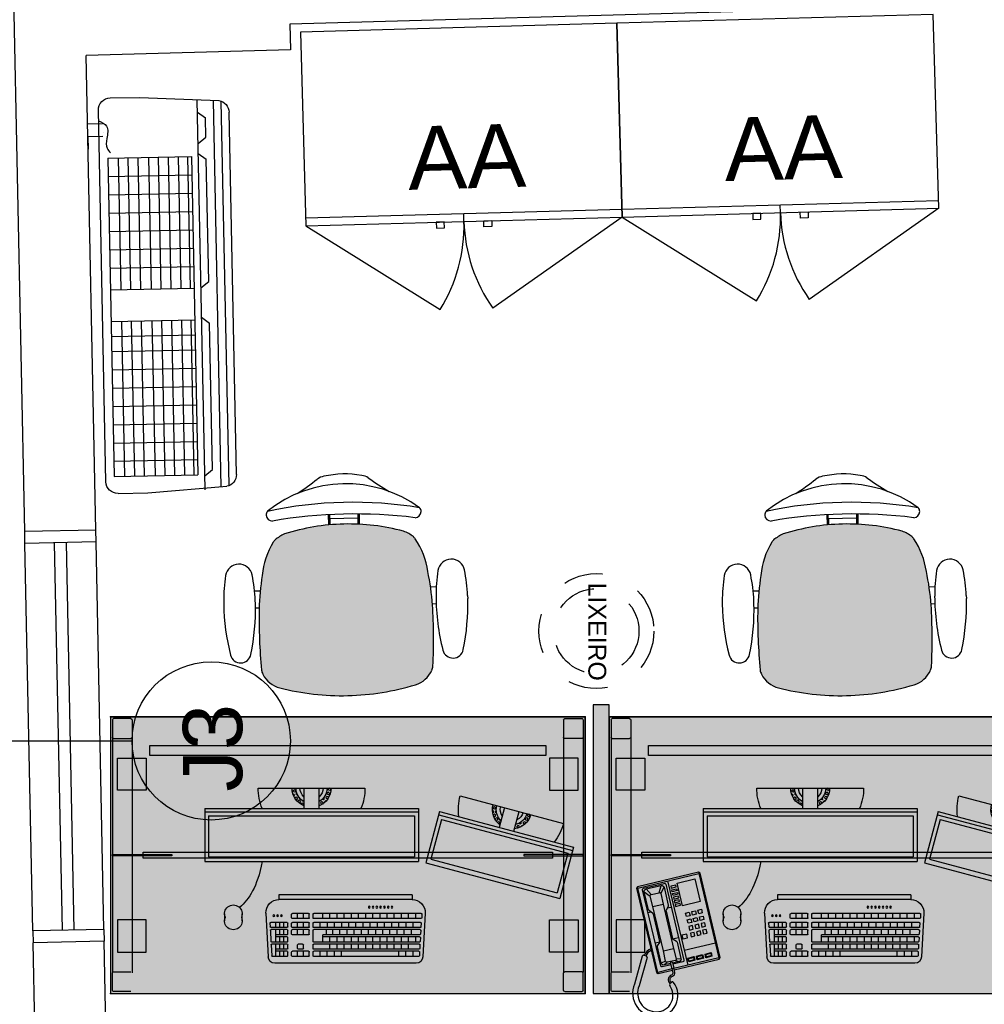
# Model space of a CAD drawing. Header units: inches. Extents: x 340 to 434, y 14 to 254.
# Tile 47 of 182: x 368.82 to 371.25, y 157.19 to 159.68. Entities that reach past the tile are written whole.
import ezdxf

# ---------------------------------------------------------------- set-up
doc = ezdxf.new("R2010")
doc.units = ezdxf.units.IN
doc.header["$MEASUREMENT"] = 0
doc.linetypes.add('HIDDEN', pattern=[9.525, 6.35, -3.175])
for name, color, linetype in [('TJ-DIVISORIA BAIXA', 202, 'Continuous'), ('TJ-EQUIPAMENTOSELETRÔNICOS', 1, 'Continuous'), ('TJ-ESQUADRIA1', 1, 'Continuous'), ('TJ-ESQUADRIA2', 2, 'Continuous'), ('TJ-MOBILIÁRIO', 2, 'Continuous'), ('TJ-MOBILIÁRIOEXISTENTE', 2, 'Continuous'), ('TJ-PAREDE', 5, 'Continuous'), ('TJ-SPLIT', 142, 'Continuous'), ('TJ-TEXTOESQUADRIA', 200, 'Continuous')]:
    doc.layers.add(name, color=color, linetype=linetype)
doc.styles.get("Standard").update_dxf_attribs({"font": 'arial.ttf'})
doc.styles.add('TipoDeLinha_A', font='arial.ttf')

# ---------------------------------------------------------------- blocks, each defined once
blk = doc.blocks.new('mesa reta 1.20')
at = {"layer": 'TJ-MOBILIÁRIO'}
h = blk.add_hatch(color=63, dxfattribs=at)
h.set_gradient(color1=(176, 215, 136), color2=(156, 215, 136), tint=0.86, name='INVHEMISPHERICAL')
h.paths.add_polyline_path([(0, 0), (1.2, 0), (1.2, -0.7), (0, -0.7)])
for p, q in [((0, 0), (0, -0.7)), ((1.2, 0), (1.2, -0.7)), ((1.2, -0.7), (0, -0.7))]:
    blk.add_line(p, q, dxfattribs=at)
at = {"layer": 'TJ-MOBILIÁRIO', "color": 51}
blk.add_line((1.2, 0), (0, 0), dxfattribs=at)
at = {"layer": 'TJ-MOBILIÁRIO', "color": 8}
for p, q in [((0.005, -0.008), (0.005, -0.052)), ((0.052, -0.005), (0.008, -0.005)), ((0.055, -0.008), (0.055, -0.052)), ((1.145, -0.008), (1.145, -0.052)), ((1.148, -0.005), (1.192, -0.005)), ((1.195, -0.008), (1.195, -0.052)), ((0.005, -0.052), (0.005, -0.645)), ((0.008, -0.055), (0.052, -0.055)), ((0.055, -0.052), (0.055, -0.648)), ((1.145, -0.052), (1.145, -0.648)), ((1.192, -0.055), (1.148, -0.055)), ((1.195, -0.052), (1.195, -0.645)), ((0.008, -0.645), (0.052, -0.645)), ((1.192, -0.645), (1.148, -0.645)), ((0.005, -0.692), (0.005, -0.648)), ((0.055, -0.692), (0.055, -0.648)), ((1.195, -0.692), (1.195, -0.648)), ((0.052, -0.695), (0.008, -0.695)), ((1.148, -0.695), (1.192, -0.695))]:
    blk.add_line(p, q, dxfattribs=at)
at = {"layer": 'TJ-MOBILIÁRIO'}
blk.add_lwpolyline([(0, 0), (1.2, 0), (1.2, -0.7), (0, -0.7)], close=True, dxfattribs=at)
at = {"layer": 'TJ-MOBILIÁRIO', "color": 51}
blk.add_lwpolyline([(0.1, -0.098), (1.1, -0.098), (1.1, -0.073), (0.1, -0.073)], close=True, dxfattribs=at)
at = {"layer": 'TJ-MOBILIÁRIO', "color": 8}
for points in [[(0.018, -0.105), (0.0905, -0.105), (0.0905, -0.186), (0.018, -0.186)], [(1.182, -0.105), (1.1095, -0.105), (1.1095, -0.186), (1.182, -0.186)], [(0.005, -0.3519), (0.005, -0.3481), (0.155, -0.3481), (0.155, -0.3519)], [(0.083, -0.3575), (1.117, -0.3575), (1.117, -0.3425), (0.083, -0.3425)], [(1.195, -0.3519), (1.195, -0.3481), (1.045, -0.3481), (1.045, -0.3519)], [(0.018, -0.595), (0.0905, -0.595), (0.0905, -0.514), (0.018, -0.514)], [(1.182, -0.595), (1.1095, -0.595), (1.1095, -0.514), (1.182, -0.514)]]:
    blk.add_lwpolyline(points, close=True, dxfattribs=at)
for centre, start, end in [((0.008, -0.008), 90, 180), ((0.052, -0.008), 0, 90), ((1.148, -0.008), 90, 180), ((1.192, -0.008), 0, 90), ((0.008, -0.052), 180, 270), ((0.052, -0.052), 270, 0), ((1.148, -0.052), 180, 270), ((1.192, -0.052), 270, 0), ((0.008, -0.648), 90, 180), ((0.052, -0.648), 0, 90), ((1.192, -0.648), 0, 90), ((0.008, -0.692), 180, 270), ((0.052, -0.692), 270, 0), ((1.192, -0.692), 270, 0)]:
    blk.add_arc(centre, 0.003, start, end, dxfattribs=at)
at = {"layer": 'TJ-MOBILIÁRIO'}
for p in [(0, 0), (1.2, 0), (1.2, 0), (0, -0.7), (1.2, -0.7)]:
    blk.add_point(p, dxfattribs=at)
blk = doc.blocks.new('poltrona diretor fixa tecido')
at = {"layer": 'TJ-MOBILIÁRIO'}
h = blk.add_hatch(color=201, dxfattribs=at)
h.set_gradient(color1=(223, 127, 255), color2=(223, 127, 255), tint=0.86, name='HEMISPHERICAL')
h.paths.add_polyline_path([(0.2192, -0.3365, 0.030126), (0.2092, -0.2515, 0.112051), (0.1795, -0.168, 0.029573), (0.1748, -0.1625, 0.071823), (0.1505, -0.1482, 0.071429), (0, -0.1266, 0.071429), (-0.1505, -0.1482, 0.071823), (-0.1748, -0.1625, 0.029573), (-0.1795, -0.168, 0.112051), (-0.2092, -0.2515, 0.030126), (-0.2192, -0.3365, 0.026966), (-0.2167, -0.4907, 0.092712), (-0.2134, -0.5016, 0.218944), (-0.1721, -0.5368, 0.069011), (0, -0.5604, 0.069011), (0.1721, -0.5368, 0.218946), (0.2134, -0.5016, 0.102563), (0.2168, -0.4895, 0.026756)])
for p, q in [((-0.0388, -0.1022), (-0.0388, -0.128)), ((-0.0361, -0.1021), (-0.0361, -0.1278)), ((-0.0354, -0.1125), (-0.0354, -0.1277)), ((0.0356, -0.1125), (-0.0354, -0.1125)), ((0.0356, -0.1125), (0.0356, -0.1277)), ((0.0363, -0.1021), (0.0363, -0.1278)), ((0.039, -0.1022), (0.039, -0.128)), ((-0.2297, -0.2901, 0), (-0.215, -0.2901, 0)), ((0.215, -0.29, 0), (0.2299, -0.29, 0)), ((-0.2284, -0.3331, 0), (-0.219, -0.3331, 0)), ((0.219, -0.3331, 0), (0.2286, -0.3331, 0))]:
    blk.add_line(p, q, dxfattribs=at)
at = {"layer": 'TJ-MOBILIÁRIO', "linetype": 'Continuous', "ltscale": 25.4}
for p, q in [((-0.3082, -0.3147, 0), (-0.3083, -0.3221, 0)), ((-0.2283, -0.3221, 0), (-0.2284, -0.3147, 0)), ((0.3084, -0.3147, 0), (0.3085, -0.3221, 0))]:
    blk.add_line(p, q, dxfattribs=at)
at = {"layer": 'TJ-MOBILIÁRIO'}
for centre, radius, start, end in [((0, -0.2485), 0.2485, 78.8778, 101.1222), ((0, -0.3411), 0.3164, 52.5531, 127.4469), ((-0.4729, 0.5278), 0.6763, 301.8108, 307.1601), ((-0.0414, -0.0448), 0.0407, 99.1898, 124.2903), ((0.0414, -0.0448), 0.0407, 55.7097, 80.8102), ((0.4729, 0.5278), 0.6763, 232.8399, 238.1892), ((0, -1.099), 1.0272, 79.2072, 100.7928), ((-0.181, -0.0998), 0.015, 139.1833, 180), ((0.181, -0.0998), 0.015, 0, 40.8167), ((-0.1802, -0.0989), 0.0158, 182.978, 269.4431), ((0, -1.3395), 1.238, 81.623, 98.377), ((0.1802, -0.0989), 0.0158, 270.5569, 357.022), ((-0.113, -0.2396), 0.0988, 112.3141, 128.7465), ((0, -0.6615), 0.5349, 89.9995, 106.342), ((0, -0.6615), 0.5349, 73.658, 90.0005), ((0.113, -0.2396), 0.0988, 51.2535, 67.6859), ((-0.0105, -0.2752), 0.2001, 147.6271, 173.2006), ((-0.1305, -0.2048), 0.0612, 136.3456, 143.1214), ((0.1305, -0.2048), 0.0612, 36.8786, 43.6544), ((0.0105, -0.2752), 0.2001, 6.7994, 32.3729), ((0.4905, -0.3769), 0.7109, 169.839, 176.7413), ((-0.4905, -0.3769), 0.7109, 3.2587, 10.161), ((1.2113, -0.3902), 1.4315, 177.8472, 184.0258), ((-1.2113, -0.3902), 1.4315, 355.9742, 2.1528), ((-0.1862, -0.4874), 0.0307, 186.2228, 207.4103), ((0.1862, -0.4874), 0.0307, 332.5897, 353.7772), ((-0.1544, -0.4742), 0.065, 204.8741, 254.602), ((0.1544, -0.4742), 0.065, 285.398, 335.1259), ((-0.0007, 0.0717), 0.6322, 254.3071, 270.046), ((0.0007, 0.0717), 0.6322, 269.954, 285.6929)]:
    blk.add_arc(centre, radius, start, end, dxfattribs=at)
at = {"layer": 'TJ-MOBILIÁRIO', "linetype": 'Continuous', "ltscale": 25.4}
for centre, radius, start, end in [((-0.2683, -0.2557, 0), 0.034, 9.9832, 170.0168), ((0.2685, -0.2557, 0), 0.034, 9.9832, 170.0168), ((0.1213, -0.3243, 0), 0.4296, 170.0113, 178.7145), ((-0.6579, -0.3243, 0), 0.4296, 1.2855, 9.9887), ((0.6581, -0.3243, 0), 0.4296, 170.0113, 178.7145), ((-0.1211, -0.3243, 0), 0.4296, 1.2855, 9.9887), ((0.2592, -0.3251, 0), 0.5675, 179.7013, 192.8268), ((-0.7958, -0.3251, 0), 0.5675, 347.1732, 0.2987), ((0.795, -0.3253, 0), 0.5665, 178.9303, 192.8326), ((-0.259, -0.3251, 0), 0.5675, 347.1732, 0.2987), ((-0.2683, -0.4452, 0), 0.0265, 192.8268, 347.1732), ((0.2685, -0.4452, 0), 0.0265, 192.8268, 347.1732)]:
    blk.add_arc(centre, radius, start, end, dxfattribs=at)
blk = doc.blocks.new('TELEFONE')
at = {"color": 1}
for p, q in [((-0.1479, 0.2055), (-0.136, 0.1919)), ((-0.1415, 0.2119), (-0.1328, 0.1951)), ((-0.1116, 0.1951), (-0.103, 0.2119)), ((-0.1084, 0.1919), (-0.0966, 0.2055)), ((-0.1355, 0.1647), (-0.1089, 0.1647)), ((-0.186, 0.0502), (-0.1806, 0.0472)), ((-0.1904, 0.049), (-0.2263, -0.0154)), ((-0.1794, 0.0429), (-0.2156, -0.0222)), ((-0.1355, 0.0496), (-0.1089, 0.0496)), ((-0.136, 0.0225), (-0.1479, 0.0207)), ((-0.1328, 0.0192), (-0.1415, 0.0143)), ((-0.1116, 0.0192), (-0.103, 0.0143)), ((-0.1084, 0.0225), (-0.0966, 0.0207)), ((-0.1331, -0.0323), (-0.1386, -0.0352))]:
    blk.add_line(p, q, dxfattribs=at)
at = {"color": 253}
for p, q in [((-0.0841, 0.2191), (-0.0841, 0)), ((-0.1508, 0.1528), (-0.1436, 0.1528)), ((-0.1009, 0.1528), (-0.0905, 0.1528)), ((-0.1508, 0.0738), (-0.1389, 0.0738)), ((-0.1056, 0.0738), (-0.0905, 0.0738)), ((-0.0032, 0.0381), (-0.0841, 0.0381)), ((-0.0794, 0.0175), (-0.0778, 0.0159)), ((-0.0778, 0.0095), (-0.0794, 0.0079)), ((-0.0651, 0.0159), (-0.0635, 0.0175)), ((-0.0651, 0.0095), (-0.0635, 0.0079)), ((-0.0572, 0.0175), (-0.0556, 0.0159)), ((-0.0556, 0.0095), (-0.0572, 0.0079)), ((-0.0429, 0.0159), (-0.0413, 0.0175)), ((-0.0429, 0.0095), (-0.0413, 0.0079)), ((-0.0349, 0.0175), (-0.0333, 0.0159)), ((-0.0333, 0.0095), (-0.0349, 0.0079)), ((-0.0206, 0.0159), (-0.0191, 0.0175)), ((-0.0191, 0.0079), (-0.0206, 0.0095))]:
    blk.add_line(p, q, dxfattribs=at)
at = {"color": 1}
for points in [[(-0.1202, -0.0032), (-0.0032, -0.0032), (0, 0), (0, 0.2191), (-0.0032, 0.2223), (-0.1619, 0.2223), (-0.1651, 0.2191), (-0.1651, 0), (-0.1619, -0.0032), (-0.1242, -0.0032)], [(-0.1619, 0.2223), (-0.1619, 0.2191), (-0.1651, 0.2191)], [(-0.0032, 0.2223), (-0.0032, 0.2191), (0, 0.2191)], [(-0.1619, -0.0032), (-0.1619, 0), (-0.1651, 0)], [(-0.0032, -0.0032), (-0.0032, 0), (0, 0)]]:
    blk.add_lwpolyline(points, dxfattribs=at)
at = {"color": 253}
blk.add_lwpolyline([(-0.1242, 0), (-0.1619, 0), (-0.1619, 0.2191), (-0.0032, 0.2191), (-0.0032, 0), (-0.1202, 0)], dxfattribs=at)
blk.add_lwpolyline([(-0.1246, 0.0111), (-0.1476, 0.0111, -0.414214), (-0.1508, 0.0143), (-0.1508, 0.2119, -0.414214), (-0.1476, 0.2151), (-0.0937, 0.2151, -0.414214), (-0.0905, 0.2119), (-0.0905, 0.0143, -0.414214), (-0.0937, 0.0111), (-0.1199, 0.0111)], format="xyb", dxfattribs=at)
at = {"color": 1}
for points in [[(-0.1246, 0.0143), (-0.1415, 0.0143, -0.415494), (-0.1479, 0.0207), (-0.1477, 0.0633, -0.197108), (-0.1468, 0.0655), (-0.1396, 0.0727, 0.198243), (-0.1387, 0.0749), (-0.1387, 0.1456, 0.170212), (-0.1394, 0.1476), (-0.147, 0.1571, -0.169189), (-0.1477, 0.1591), (-0.1479, 0.2055, -0.415379), (-0.1415, 0.2119), (-0.103, 0.2119, -0.415379), (-0.0966, 0.2055), (-0.0968, 0.1591, -0.169189), (-0.0975, 0.1571), (-0.1051, 0.1476, 0.170212), (-0.1058, 0.1456), (-0.1058, 0.0749, 0.198243), (-0.1048, 0.0727), (-0.0977, 0.0655, -0.197108), (-0.0968, 0.0633), (-0.0966, 0.0207, -0.415494), (-0.103, 0.0143), (-0.1199, 0.0143)], [(-0.1376, -0.0347), (-0.1391, -0.0317, -0.479112), (-0.1283, -0.0142, 0.395392), (-0.1242, -0.0098), (-0.1242, 0.0007)], [(-0.1341, -0.0328), (-0.1355, -0.0301, -0.467761), (-0.1279, -0.0181, 0.39019), (-0.1202, -0.0098), (-0.1202, 0.0007)]]:
    blk.add_lwpolyline(points, format="xyb", dxfattribs=at)
at = {"color": 253}
for points in [[(-0.0667, 0.2042), (-0.0794, 0.2042), (-0.0794, 0.1993), (-0.0667, 0.1993)], [(-0.0619, 0.208), (-0.0159, 0.208), (-0.0159, 0.1492), (-0.0619, 0.1492)], [(-0.0667, 0.1898), (-0.0794, 0.1898), (-0.0794, 0.1947), (-0.0667, 0.1947)], [(-0.0667, 0.1803), (-0.0794, 0.1803), (-0.0794, 0.1851), (-0.0667, 0.1851)], [(-0.0667, 0.1756), (-0.0794, 0.1756), (-0.0794, 0.1707), (-0.0667, 0.1707)], [(-0.0667, 0.1661), (-0.0794, 0.1661), (-0.0794, 0.1612), (-0.0667, 0.1612)], [(-0.0667, 0.1566), (-0.0794, 0.1566), (-0.0794, 0.1517), (-0.0667, 0.1517)], [(-0.0587, 0.1296), (-0.0492, 0.1296), (-0.0492, 0.1203), (-0.0587, 0.1203)], [(-0.0429, 0.1296), (-0.0333, 0.1296), (-0.0333, 0.1203), (-0.0429, 0.1203)], [(-0.027, 0.1296), (-0.0175, 0.1296), (-0.0175, 0.1203), (-0.027, 0.1203)], [(-0.0587, 0.1121), (-0.0492, 0.1121), (-0.0492, 0.1029), (-0.0587, 0.1029)], [(-0.0429, 0.1121), (-0.0333, 0.1121), (-0.0333, 0.1029), (-0.0429, 0.1029)], [(-0.027, 0.1121), (-0.0175, 0.1121), (-0.0175, 0.1029), (-0.027, 0.1029)], [(-0.081, 0.0679), (-0.0683, 0.0679), (-0.0683, 0.0772), (-0.081, 0.0772)], [(-0.0587, 0.0854), (-0.0492, 0.0854), (-0.0492, 0.0947), (-0.0587, 0.0947)], [(-0.0587, 0.0679), (-0.0492, 0.0679), (-0.0492, 0.0772), (-0.0587, 0.0772)], [(-0.0429, 0.0854), (-0.0333, 0.0854), (-0.0333, 0.0947), (-0.0429, 0.0947)], [(-0.0429, 0.0679), (-0.0333, 0.0679), (-0.0333, 0.0772), (-0.0429, 0.0772)], [(-0.027, 0.0854), (-0.0175, 0.0854), (-0.0175, 0.0947), (-0.027, 0.0947)], [(-0.027, 0.0679), (-0.0175, 0.0679), (-0.0175, 0.0772), (-0.027, 0.0772)], [(-0.0794, 0.0175), (-0.0635, 0.0175), (-0.0635, 0.0079), (-0.0794, 0.0079)], [(-0.0778, 0.0159), (-0.0651, 0.0159), (-0.0651, 0.0095), (-0.0778, 0.0095)], [(-0.0572, 0.0175), (-0.0413, 0.0175), (-0.0413, 0.0079), (-0.0572, 0.0079)], [(-0.0556, 0.0159), (-0.0429, 0.0159), (-0.0429, 0.0095), (-0.0556, 0.0095)], [(-0.0349, 0.0175), (-0.0191, 0.0175), (-0.0191, 0.0079), (-0.0349, 0.0079)], [(-0.0333, 0.0159), (-0.0206, 0.0159), (-0.0206, 0.0095), (-0.0333, 0.0095)]]:
    blk.add_lwpolyline(points, close=True, dxfattribs=at)
at = {"color": 1}
for points in [[(-0.1328, 0.0192, -0.419696), (-0.136, 0.0225), (-0.1355, 0.0496), (-0.1355, 0.1647), (-0.136, 0.1919, -0.419696), (-0.1328, 0.1951), (-0.1116, 0.1951, -0.419696), (-0.1084, 0.1919), (-0.1089, 0.1647), (-0.1089, 0.0496), (-0.1084, 0.0225, -0.419696), (-0.1116, 0.0192)], [(-0.1246, 0.0007), (-0.1246, 0.0156, -1), (-0.1199, 0.0156), (-0.1199, 0.0007)]]:
    blk.add_lwpolyline(points, format="xyb", close=True, dxfattribs=at)
for centre, radius, start, end in [((-0.1876, 0.0474), 0.00319, 60.8746, 150.8746), ((-0.161, 0.0321), 0.0299, 97.9594, 143.8908), ((-0.161, 0.0321), 0.0259, 99.1969, 142.807), ((-0.1822, 0.0444), 0.00319, 330.8746, 60.8746), ((-0.1772, -0.0501), 0.0601, 144.7235, 257.3747), ((-0.1772, -0.0501), 0.0475, 143.9541, 257.3747), ((-0.1785, -0.0557), 0.0544, 257.3747, 23.6691), ((-0.1785, -0.0557), 0.0418, 257.3747, 23.1732), ((-0.1372, -0.038), 0.00319, 117.2452, 203.1732), ((-0.1316, -0.0352), 0.00319, 23.6691, 117.2452)]:
    blk.add_arc(centre, radius, start, end, dxfattribs=at)
blk = doc.blocks.new('COMPUTADOR 2 MONITORES')
at = {"layer": 'TJ-MOBILIÁRIO', "linetype": 'Continuous'}
for p, q in [((0.135, 0), (-0.135, 0)), ((-0.3757, -0.0195), (-0.6365, -0.0894)), ((-0.3236, -0.0591), (-0.6617, -0.1497)), ((-0.3236, -0.0591), (-0.2889, -0.1888)), ((0.27, -0.0517), (-0.27, -0.0517)), ((-0.27, -0.0517), (-0.27, -0.1859)), ((0.27, -0.0517), (0.27, -0.1859)), ((-0.6617, -0.1497), (-0.627, -0.2794)), ((-0.2889, -0.1888), (-0.627, -0.2794)), ((0.27, -0.1859), (-0.27, -0.1859)), ((-0.2542, -0.27), (0.0823, -0.27)), ((-0.2542, -0.27), (-0.2542, -0.2819)), ((0.0823, -0.27), (0.0823, -0.2819)), ((-0.2542, -0.2819), (0.0823, -0.2819)), ((-0.2871, -0.3166), (-0.2812, -0.4265)), ((0.1152, -0.3166), (0.1093, -0.4265)), ((0.1753, -0.3361), (0.1753, -0.3178)), ((0.2196, -0.3178), (0.2196, -0.3361)), ((-0.2647, -0.443), (0.0928, -0.443))]:
    blk.add_line(p, q, dxfattribs=at)
at = {"layer": 'TJ-MOBILIÁRIO', "color": 1, "linetype": 'Continuous'}
for p, q in [((-0.0484, -0.0042), (-0.0476, -0.0012)), ((-0.0484, -0.0042), (-0.0461, -0.0064)), ((-0.0476, -0.0012), (-0.0445, -0.0004)), ((-0.0461, -0.0064), (-0.0431, -0.0056)), ((-0.0456, -0.0147), (-0.0447, -0.0116)), ((-0.0456, -0.0147), (-0.0433, -0.0169)), ((-0.0447, -0.0116), (-0.0417, -0.0108)), ((-0.0445, -0.0004), (-0.0423, -0.0026)), ((-0.0433, -0.0169), (-0.0403, -0.0161)), ((-0.0431, -0.0056), (-0.0423, -0.0026)), ((-0.0426, -0.0246), (-0.0419, -0.0221)), ((-0.0419, -0.0221), (-0.0389, -0.0213)), ((-0.0417, -0.0108), (-0.0395, -0.013)), ((-0.0403, -0.0161), (-0.0395, -0.013)), ((-0.0389, -0.0213), (-0.0367, -0.0235)), ((-0.0375, -0.0265), (-0.0367, -0.0235)), ((-0.0351, -0.0175), (-0.0351, -0.0174)), ((-0.0351, -0.0175), (-0.0351, -0.0175)), ((-0.0315, -0.0249), (-0.0305, -0.0246)), ((-0.0192, -0.0517), (-0.0192, 0)), ((0.0192, 0), (0.0192, -0.0517)), ((0.0346, -0.0183), (0.0347, -0.0184)), ((0.0347, -0.0184), (0.0377, -0.0176)), ((0.0353, -0.0266), (0.0361, -0.0236)), ((0.0361, -0.0236), (0.0391, -0.0228)), ((0.037, -0.013), (0.0385, -0.0145)), ((0.0377, -0.0176), (0.0385, -0.0145)), ((0.0391, -0.0228), (0.0413, -0.025)), ((0.0401, -0.0085), (0.041, -0.0055)), ((0.0401, -0.0085), (0.0424, -0.0107)), ((0.041, -0.0055), (0.044, -0.0047)), ((0.0424, -0.0107), (0.0454, -0.0099)), ((0.0429, -0.019), (0.0438, -0.016)), ((0.0429, -0.019), (0.0446, -0.0207)), ((0.0438, -0.016), (0.0468, -0.0151)), ((0.044, -0.0047), (0.0462, -0.0069)), ((0.0454, -0.0099), (0.0462, -0.0069)), ((0.0468, -0.0151), (0.0468, -0.0152)), ((0.0478, -0.0009), (0.0491, -0.0022)), ((-0.4875, -0.0495), (-0.4742, -0.0995)), ((-0.4651, -0.0492), (-0.4624, -0.0476)), ((-0.4651, -0.0523), (-0.4651, -0.0492)), ((-0.4624, -0.0476), (-0.4597, -0.0492)), ((-0.4597, -0.0429), (-0.458, -0.0439)), ((-0.4597, -0.0523), (-0.4597, -0.0492)), ((-0.0415, -0.0263), (-0.0405, -0.0273)), ((-0.0405, -0.0273), (-0.0375, -0.0265)), ((-0.0373, -0.0321), (-0.0361, -0.0318)), ((-0.0361, -0.0318), (-0.0339, -0.034)), ((-0.0343, -0.0353), (-0.0339, -0.034)), ((-0.0323, -0.0279), (-0.0315, -0.0249)), ((-0.0323, -0.0279), (-0.0301, -0.0301)), ((-0.0301, -0.0301), (-0.0271, -0.0293)), ((-0.0295, -0.0384), (-0.0287, -0.0354)), ((-0.0295, -0.0384), (-0.0273, -0.0406)), ((-0.0287, -0.0354), (-0.0257, -0.0346)), ((-0.0273, -0.0406), (-0.0243, -0.0398)), ((-0.0271, -0.0293), (-0.0269, -0.0285)), ((-0.0257, -0.0346), (-0.0235, -0.0368)), ((-0.0243, -0.0398), (-0.0235, -0.0368)), ((0.02, -0.0419), (0.0208, -0.0389)), ((0.02, -0.0419), (0.022, -0.044)), ((0.0205, -0.0334), (0.0224, -0.0329)), ((0.0208, -0.0389), (0.0238, -0.0381)), ((0.0224, -0.0329), (0.0227, -0.032)), ((0.0238, -0.0381), (0.026, -0.0403)), ((0.0256, -0.042), (0.026, -0.0403)), ((0.0276, -0.0343), (0.0284, -0.0313)), ((0.0276, -0.0343), (0.0298, -0.0365)), ((0.0284, -0.0313), (0.0315, -0.0305)), ((0.0298, -0.0365), (0.0329, -0.0357)), ((0.03, -0.0252), (0.0301, -0.0252)), ((0.0301, -0.0252), (0.0301, -0.0251)), ((0.0315, -0.0305), (0.0337, -0.0327)), ((0.0329, -0.0357), (0.0337, -0.0327)), ((0.0353, -0.0266), (0.0375, -0.0288)), ((0.0375, -0.0288), (0.0404, -0.0281)), ((0.0406, -0.0278), (0.0413, -0.025)), ((-0.3214, -0.0675), (-0.6595, -0.158)), ((-0.5517, -0.0679), (-0.549, -0.0663)), ((-0.5517, -0.071), (-0.5517, -0.0679)), ((-0.5517, -0.071), (-0.549, -0.0726)), ((-0.549, -0.0663), (-0.5463, -0.0679)), ((-0.549, -0.0726), (-0.5463, -0.071)), ((-0.5463, -0.071), (-0.5463, -0.0679)), ((-0.5112, -0.1094), (-0.5246, -0.0594)), ((-0.4706, -0.0711), (-0.4705, -0.071)), ((-0.4705, -0.071), (-0.4705, -0.0709)), ((-0.4679, -0.0632), (-0.4678, -0.0632)), ((-0.4678, -0.0632), (-0.4651, -0.0617)), ((-0.467, -0.0574), (-0.4651, -0.0585)), ((-0.4651, -0.0523), (-0.4624, -0.0538)), ((-0.4651, -0.0617), (-0.4651, -0.0585)), ((-0.4651, -0.0679), (-0.4624, -0.0663)), ((-0.4651, -0.071), (-0.4651, -0.0679)), ((-0.4651, -0.071), (-0.4624, -0.0726)), ((-0.4624, -0.0538), (-0.4597, -0.0523)), ((-0.4624, -0.0663), (-0.4597, -0.0679)), ((-0.4624, -0.0726), (-0.4598, -0.0711)), ((-0.4597, -0.0585), (-0.457, -0.057)), ((-0.4597, -0.0617), (-0.4597, -0.0585)), ((-0.4597, -0.0617), (-0.4576, -0.0629)), ((-0.4597, -0.0708), (-0.4597, -0.0679)), ((-0.457, -0.057), (-0.457, -0.057)), ((0.27, -0.0604), (-0.27, -0.0604)), ((0.26, -0.0699), (-0.26, -0.0699)), ((-0.26, -0.0699), (-0.26, -0.1738)), ((0.26, -0.0699), (0.26, -0.1738)), ((-0.3286, -0.0793), (-0.6474, -0.1647)), ((-0.5463, -0.0773), (-0.5436, -0.0757)), ((-0.5463, -0.0804), (-0.5463, -0.0773)), ((-0.5463, -0.0804), (-0.5436, -0.082)), ((-0.5436, -0.0757), (-0.5409, -0.0773)), ((-0.5436, -0.082), (-0.5409, -0.0804)), ((-0.5409, -0.0804), (-0.5409, -0.0773)), ((-0.5409, -0.0867), (-0.5382, -0.0851)), ((-0.5409, -0.0892), (-0.5409, -0.0867)), ((-0.5394, -0.0906), (-0.5382, -0.0913)), ((-0.5382, -0.0851), (-0.5355, -0.0867)), ((-0.5382, -0.0913), (-0.5355, -0.0898)), ((-0.5355, -0.0804), (-0.5354, -0.0804)), ((-0.5355, -0.0804), (-0.5355, -0.0804)), ((-0.5355, -0.0898), (-0.5355, -0.0867)), ((-0.5338, -0.0951), (-0.5328, -0.0945)), ((-0.5328, -0.0945), (-0.53, -0.096)), ((-0.53, -0.0867), (-0.5291, -0.0861)), ((-0.53, -0.0898), (-0.53, -0.0867)), ((-0.53, -0.0898), (-0.5273, -0.0913)), ((-0.53, -0.0974), (-0.53, -0.096)), ((-0.5273, -0.0913), (-0.5246, -0.0898)), ((-0.5246, -0.0898), (-0.5246, -0.089)), ((-0.5246, -0.096), (-0.5219, -0.0945)), ((-0.5246, -0.0992), (-0.5246, -0.096)), ((-0.5246, -0.0992), (-0.5219, -0.1007)), ((-0.5219, -0.0945), (-0.5192, -0.096)), ((-0.5219, -0.1007), (-0.5192, -0.0992)), ((-0.5192, -0.0992), (-0.5192, -0.096)), ((-0.4776, -0.0814), (-0.4759, -0.0804)), ((-0.4759, -0.0804), (-0.4759, -0.0795)), ((-0.4759, -0.0867), (-0.4732, -0.0851)), ((-0.4759, -0.0898), (-0.4759, -0.0867)), ((-0.4759, -0.0898), (-0.4734, -0.0912)), ((-0.4732, -0.0851), (-0.4705, -0.0867)), ((-0.4705, -0.0773), (-0.4678, -0.0757)), ((-0.4705, -0.0804), (-0.4705, -0.0773)), ((-0.4705, -0.0804), (-0.4678, -0.082)), ((-0.4705, -0.0884), (-0.4705, -0.0867)), ((-0.4678, -0.0757), (-0.4651, -0.0773)), ((-0.4678, -0.082), (-0.4651, -0.0804)), ((-0.4651, -0.0804), (-0.4651, -0.0773)), ((-0.3286, -0.0793), (-0.3017, -0.1796)), ((-0.6474, -0.1647), (-0.6205, -0.265)), ((0.26, -0.1738), (-0.26, -0.1738)), ((-0.3017, -0.1796), (-0.6205, -0.265)), ((-0.2789, -0.319), (-0.2784, -0.3284)), ((-0.2771, -0.317), (-0.0057, -0.317)), ((-0.2635, -0.3302), (-0.2635, -0.317)), ((-0.2452, -0.3302), (-0.2452, -0.317)), ((-0.2272, -0.3302), (-0.2272, -0.317)), ((-0.2091, -0.3302), (-0.2091, -0.317)), ((-0.1911, -0.3302), (-0.1911, -0.317)), ((-0.173, -0.3302), (-0.173, -0.317)), ((-0.1549, -0.3302), (-0.1549, -0.317)), ((-0.1369, -0.3302), (-0.1369, -0.317)), ((-0.1188, -0.3302), (-0.1188, -0.317)), ((-0.1008, -0.3302), (-0.1008, -0.317)), ((-0.0827, -0.3302), (-0.0827, -0.317)), ((-0.0646, -0.3302), (-0.0646, -0.317)), ((-0.0466, -0.3302), (-0.0466, -0.317)), ((-0.0285, -0.3302), (-0.0285, -0.317)), ((-0.0038, -0.3283), (-0.0038, -0.3189)), ((0.0058, -0.3283), (0.0058, -0.3189)), ((0.0076, -0.317), (0.0484, -0.317)), ((0.0206, -0.3302), (0.0206, -0.317)), ((0.0355, -0.3302), (0.0355, -0.317)), ((0.0503, -0.3283), (0.0503, -0.3189)), ((-0.277, -0.3418), (-0.2765, -0.3512)), ((-0.2766, -0.3302), (-0.0057, -0.3302)), ((-0.2751, -0.3398), (-0.0057, -0.3398)), ((-0.257, -0.353), (-0.257, -0.3398)), ((-0.2387, -0.353), (-0.2387, -0.3398)), ((-0.2206, -0.353), (-0.2206, -0.3398)), ((-0.2026, -0.353), (-0.2026, -0.3398)), ((-0.1845, -0.353), (-0.1845, -0.3398)), ((-0.1665, -0.353), (-0.1665, -0.3398)), ((-0.1484, -0.353), (-0.1484, -0.3398)), ((-0.1303, -0.353), (-0.1303, -0.3398)), ((-0.1123, -0.353), (-0.1123, -0.3398)), ((-0.0942, -0.353), (-0.0942, -0.3398)), ((-0.0762, -0.353), (-0.0762, -0.3398)), ((-0.0581, -0.353), (-0.0581, -0.3398)), ((-0.04, -0.353), (-0.04, -0.3398)), ((-0.022, -0.353), (-0.022, -0.3398)), ((-0.0038, -0.3511), (-0.0038, -0.3416)), ((0.0058, -0.3511), (0.0058, -0.3416)), ((0.0076, -0.3302), (0.0484, -0.3302)), ((0.0076, -0.3398), (0.0484, -0.3398)), ((0.0206, -0.353), (0.0206, -0.3398)), ((0.0355, -0.353), (0.0355, -0.3398)), ((0.0503, -0.3511), (0.0503, -0.3416)), ((0.0599, -0.3511), (0.0599, -0.3416)), ((0.0617, -0.3398), (0.1032, -0.3398)), ((0.07, -0.353), (0.07, -0.3398)), ((0.0802, -0.353), (0.0802, -0.3398)), ((0.0904, -0.353), (0.0904, -0.3398)), ((0.1051, -0.3418), (0.1046, -0.3512)), ((-0.276, -0.36), (-0.2755, -0.3695)), ((-0.2746, -0.353), (-0.0057, -0.353)), ((-0.2741, -0.358), (-0.0057, -0.358)), ((-0.2736, -0.3712), (-0.0285, -0.3712)), ((-0.2524, -0.3712), (-0.2524, -0.358)), ((-0.2343, -0.3712), (-0.2343, -0.358)), ((-0.2163, -0.3712), (-0.2163, -0.358)), ((-0.1982, -0.3712), (-0.1982, -0.358)), ((-0.1801, -0.3712), (-0.1801, -0.358)), ((-0.1621, -0.3712), (-0.1621, -0.358)), ((-0.144, -0.3712), (-0.144, -0.358)), ((-0.126, -0.3712), (-0.126, -0.358)), ((-0.1079, -0.3712), (-0.1079, -0.358)), ((-0.0898, -0.3712), (-0.0898, -0.358)), ((-0.0718, -0.3712), (-0.0718, -0.358)), ((-0.0537, -0.3712), (-0.0537, -0.358)), ((-0.038, -0.3712), (-0.038, -0.358)), ((-0.0285, -0.3895), (-0.0285, -0.3712)), ((-0.0038, -0.3876), (-0.0038, -0.3599)), ((0.0058, -0.3694), (0.0058, -0.3599)), ((0.0076, -0.353), (0.0484, -0.353)), ((0.0076, -0.358), (0.0484, -0.358)), ((0.0076, -0.3712), (0.0484, -0.3712)), ((0.0206, -0.3712), (0.0206, -0.358)), ((0.0355, -0.3712), (0.0355, -0.358)), ((0.0503, -0.3694), (0.0503, -0.3599)), ((0.0599, -0.3694), (0.0599, -0.3599)), ((0.0617, -0.353), (0.1027, -0.353)), ((0.0617, -0.358), (0.1022, -0.358)), ((0.0617, -0.3712), (0.0904, -0.3712)), ((0.07, -0.3712), (0.07, -0.358)), ((0.0802, -0.3712), (0.0802, -0.358)), ((0.0904, -0.3895), (0.0904, -0.358)), ((0.1041, -0.36), (0.1026, -0.3877)), ((-0.275, -0.3783), (-0.2745, -0.3877)), ((-0.274, -0.3965), (-0.2735, -0.406)), ((-0.2731, -0.3763), (-0.0285, -0.3763)), ((-0.2726, -0.3895), (-0.0057, -0.3895)), ((-0.2721, -0.3946), (-0.0057, -0.3946)), ((-0.2635, -0.3895), (-0.2635, -0.3763)), ((-0.2452, -0.3895), (-0.2452, -0.3763)), ((-0.2452, -0.4078), (-0.2452, -0.3946)), ((-0.2272, -0.3895), (-0.2272, -0.3763)), ((-0.2272, -0.4078), (-0.2272, -0.3946)), ((-0.2091, -0.3895), (-0.2091, -0.3763)), ((-0.2091, -0.4078), (-0.2091, -0.3946)), ((-0.1911, -0.3895), (-0.1911, -0.3763)), ((-0.1911, -0.4078), (-0.1911, -0.3946)), ((-0.173, -0.3895), (-0.173, -0.3763)), ((-0.173, -0.4078), (-0.173, -0.3946)), ((-0.1549, -0.3895), (-0.1549, -0.3763)), ((-0.1549, -0.4078), (-0.1549, -0.3946)), ((-0.1369, -0.3895), (-0.1369, -0.3763)), ((-0.1369, -0.4078), (-0.1369, -0.3946)), ((-0.1188, -0.3895), (-0.1188, -0.3763)), ((-0.1188, -0.4078), (-0.1188, -0.3946)), ((-0.1008, -0.3895), (-0.1008, -0.3763)), ((-0.1008, -0.4078), (-0.1008, -0.3946)), ((-0.0827, -0.3895), (-0.0827, -0.3763)), ((-0.0827, -0.4078), (-0.0827, -0.3946)), ((-0.0646, -0.3895), (-0.0646, -0.3763)), ((-0.0646, -0.4078), (-0.0646, -0.3946)), ((-0.0466, -0.3895), (-0.0466, -0.3763)), ((-0.0466, -0.4078), (-0.0466, -0.3946)), ((-0.0038, -0.4059), (-0.0038, -0.3964)), ((0.0206, -0.4059), (0.0206, -0.3964)), ((0.0225, -0.3946), (0.0336, -0.3946)), ((0.0355, -0.4059), (0.0355, -0.3964)), ((0.0599, -0.3876), (0.0599, -0.3782)), ((0.0599, -0.4059), (0.0599, -0.3964)), ((0.0617, -0.3763), (0.0904, -0.3763)), ((0.0617, -0.3895), (0.1007, -0.3895)), ((0.0617, -0.3946), (0.1002, -0.3946)), ((0.07, -0.3895), (0.07, -0.3763)), ((0.07, -0.4078), (0.07, -0.3946)), ((0.0802, -0.3895), (0.0802, -0.3763)), ((0.0802, -0.4078), (0.0802, -0.3946)), ((0.0904, -0.426), (0.0904, -0.3946)), ((0.1021, -0.3965), (0.1006, -0.4243)), ((-0.273, -0.4148), (-0.2725, -0.4243)), ((-0.2716, -0.4078), (-0.0057, -0.4078)), ((-0.2712, -0.4128), (-0.0057, -0.4128)), ((-0.2566, -0.426), (-0.2566, -0.4128)), ((-0.2383, -0.426), (-0.2383, -0.4128)), ((-0.2202, -0.426), (-0.2202, -0.4128)), ((-0.0757, -0.426), (-0.0757, -0.4128)), ((-0.0577, -0.426), (-0.0577, -0.4128)), ((-0.0396, -0.426), (-0.0396, -0.4128)), ((-0.0215, -0.426), (-0.0215, -0.4128)), ((-0.0038, -0.4241), (-0.0038, -0.4147)), ((0.0058, -0.4241), (0.0058, -0.4147)), ((0.0076, -0.4128), (0.0484, -0.4128)), ((0.0206, -0.426), (0.0206, -0.4128)), ((0.0225, -0.4078), (0.0336, -0.4078)), ((0.0355, -0.426), (0.0355, -0.4128)), ((0.0503, -0.4241), (0.0503, -0.4147)), ((0.0599, -0.4241), (0.0599, -0.4147)), ((0.0617, -0.4078), (0.0904, -0.4078)), ((0.0617, -0.4128), (0.0904, -0.4128)), ((0.07, -0.426), (0.07, -0.4128)), ((0.0802, -0.426), (0.0802, -0.4128)), ((-0.2706, -0.426), (-0.0057, -0.426)), ((0.0076, -0.426), (0.0484, -0.426)), ((0.0617, -0.426), (0.0987, -0.426))]:
    blk.add_line(p, q, dxfattribs=at)
for centre in [(-0.2032, -0.3012), (-0.1937, -0.3012), (-0.1841, -0.3012), (-0.1745, -0.3012), (-0.1649, -0.3012), (-0.1553, -0.3012), (-0.1458, -0.3012), (0.0762, -0.3227), (0.0858, -0.3227), (0.0953, -0.3227)]:
    blk.add_circle(centre, 0.0022, dxfattribs=at)
at = {"layer": 'TJ-MOBILIÁRIO', "linetype": 'Continuous'}
for centre, radius, start, end in [((0, 0), 0.135, 180, 202.5402), ((0, 0), 0.135, 337.4598, 0), ((-0.5061, -0.0545), 0.135, 352.4598, 15), ((-0.5061, -0.0545), 0.135, 195, 217.5402), ((-0.2542, -0.3149), 0.033, 90, 183.0941), ((0.0823, -0.3149), 0.033, 356.9059, 90), ((0.1975, -0.3178), 0.0222, 335.5382, 204.4618), ((0.1975, -0.3361), 0.0222, 155.5382, 24.4618), ((-0.2647, -0.4265), 0.0165, 180, 270), ((0.0928, -0.4265), 0.0165, 270, 360)]:
    blk.add_arc(centre, radius, start, end, dxfattribs=at)
at = {"layer": 'TJ-MOBILIÁRIO', "color": 1, "linetype": 'Continuous'}
for centre, radius, start, end in [((0, 0), 0.0492, 180, 247.0419), ((0, 0), 0.0392, 180, 240.6857), ((0, 0), 0.0292, 180, 228.9013), ((0, 0), 0.0292, 311.0987, 0), ((0, 0), 0.0392, 299.3143, 0), ((0, 0), 0.0492, 292.9581, 0), ((-0.5061, -0.0545), 0.0292, 326.0987, 15), ((-0.5061, -0.0545), 0.0392, 314.3143, 15), ((-0.5061, -0.0545), 0.0492, 307.9581, 15), ((-0.5061, -0.0545), 0.0492, 195, 262.0419), ((-0.5061, -0.0545), 0.0392, 195, 255.6857), ((-0.5061, -0.0545), 0.0292, 195, 243.9013), ((-0.2771, -0.3189), 0.00187, 90, 183.0941), ((-0.0057, -0.3189), 0.00187, 360, 90), ((0.0076, -0.3189), 0.00187, 90, 180), ((0.0484, -0.3189), 0.00187, 360, 90), ((-0.2766, -0.3283), 0.00187, 183.0941, 270), ((-0.2751, -0.3416), 0.00187, 90, 183.0941), ((-0.0057, -0.3283), 0.00187, 270, 360), ((-0.0057, -0.3416), 0.00187, 360, 90), ((0.0076, -0.3283), 0.00187, 180, 270), ((0.0076, -0.3416), 0.00187, 90, 180), ((0.0484, -0.3283), 0.00187, 270, 360), ((0.0484, -0.3416), 0.00187, 360, 90), ((0.0617, -0.3416), 0.00187, 90, 180), ((0.1032, -0.3416), 0.00187, 356.9059, 90), ((-0.2746, -0.3511), 0.00187, 183.0941, 270), ((-0.2741, -0.3599), 0.00187, 90, 183.0941), ((-0.2736, -0.3694), 0.00187, 183.0941, 270), ((-0.0057, -0.3511), 0.00187, 270, 360), ((-0.0057, -0.3599), 0.00187, 360, 90), ((0.0076, -0.3511), 0.00187, 180, 270), ((0.0076, -0.3599), 0.00187, 90, 180), ((0.0076, -0.3694), 0.00187, 180, 270), ((0.0484, -0.3511), 0.00187, 270, 360), ((0.0484, -0.3599), 0.00187, 360, 90), ((0.0484, -0.3694), 0.00187, 270, 360), ((0.0617, -0.3511), 0.00187, 180, 270), ((0.0617, -0.3599), 0.00187, 90, 180), ((0.0617, -0.3694), 0.00187, 180, 270), ((0.1022, -0.3599), 0.00187, 356.9059, 90), ((0.1027, -0.3511), 0.00187, 270, 356.9059), ((-0.2731, -0.3782), 0.00187, 90, 183.0941), ((-0.2726, -0.3876), 0.00187, 183.0941, 270), ((-0.2721, -0.3964), 0.00187, 90, 183.0941), ((-0.0057, -0.3876), 0.00187, 270, 360), ((-0.0057, -0.3964), 0.00187, 360, 90), ((0.0225, -0.3964), 0.00187, 90, 180), ((0.0336, -0.3964), 0.00187, 360, 90), ((0.0617, -0.3782), 0.00187, 90, 180), ((0.0617, -0.3876), 0.00187, 180, 270), ((0.0617, -0.3964), 0.00187, 90, 180), ((0.1002, -0.3964), 0.00187, 356.9059, 90), ((0.1007, -0.3876), 0.00187, 270, 356.9059), ((-0.2716, -0.4059), 0.00187, 183.0941, 270), ((-0.2712, -0.4147), 0.00187, 90, 183.0941), ((-0.0057, -0.4059), 0.00187, 270, 360), ((-0.0057, -0.4147), 0.00187, 360, 90), ((0.0076, -0.4147), 0.00187, 90, 180), ((0.0225, -0.4059), 0.00187, 180, 270), ((0.0336, -0.4059), 0.00187, 270, 360), ((0.0484, -0.4147), 0.00187, 360, 90), ((0.0617, -0.4059), 0.00187, 180, 270), ((0.0617, -0.4147), 0.00187, 90, 180), ((-0.2706, -0.4241), 0.00187, 183.0941, 270), ((-0.0057, -0.4241), 0.00187, 270, 360), ((0.0076, -0.4241), 0.00187, 180, 270), ((0.0484, -0.4241), 0.00187, 270, 360), ((0.0617, -0.4241), 0.00187, 180, 270), ((0.0987, -0.4241), 0.00187, 270, 356.9059)]:
    blk.add_arc(centre, radius, start, end, dxfattribs=at)
blk.add_open_spline([(0.1244, -0.1859), (0.138, -0.2516), (0.1571, -0.2797), (0.1817, -0.3022)], degree=3, dxfattribs=at)
blk = doc.blocks.new('A$C794E0566')
for p, q in [((0.225, 1, 0), (0.0248, 0.9876, 0)), ((0.3, 1, 0), (0.225, 1, 0)), ((0.0191, 0.014, 0), (0.0191, 0.986, 0)), ((0.0388, 0.0105, 0), (0.0388, 0.9885, 0)), ((0.08, 0.0048, 0), (0.08, 0.991, 0)), ((0, 0.0419, 0), (0, 0.9581, 0)), ((0.08, 0.96, 0), (0.0598, 0.9446, 0)), ((0.33, 0.03, 0), (0.33, 0.97, 0)), ((0.0598, 0.896, 0), (0.0598, 0.9446, 0)), ((0.3202, 0.9347, 0), (0.3577, 0.9347, 0)), ((0.3202, 0.903, 0), (0.3577, 0.903, 0)), ((0.3577, 0.903, 0), (0.3577, 0.8713, 0)), ((0.08, 0.8806, 0), (0.0598, 0.896, 0)), ((0.08, 0.8555, 0), (0.0598, 0.84, 0)), ((0.3088, 0.8475, 0), (0.097, 0.8475, 0)), ((0.097, 0.8475, 0), (0.097, 0.0425, 0)), ((0.1065, 0.5152, 0), (0.1065, 0.8475, 0)), ((0.1302, 0.5152, 0), (0.1302, 0.8475, 0)), ((0.1552, 0.5152, 0), (0.1552, 0.8475, 0)), ((0.1802, 0.5152, 0), (0.1802, 0.8475, 0)), ((0.2048, 0.5152, 0), (0.2048, 0.8475, 0)), ((0.232, 0.5152, 0), (0.232, 0.8475, 0)), ((0.257, 0.5152, 0), (0.257, 0.8475, 0)), ((0.2816, 0.5152, 0), (0.2816, 0.8475, 0)), ((0.3088, 0.8475, 0), (0.3088, 0.0425, 0)), ((0.0598, 0.5309, 0), (0.0598, 0.84, 0)), ((0.3088, 0.8013, 0), (0.097, 0.8013, 0)), ((0.3088, 0.755, 0), (0.097, 0.755, 0)), ((0.3088, 0.7088, 0), (0.097, 0.7088, 0)), ((0.3088, 0.6625, 0), (0.097, 0.6625, 0)), ((0.3088, 0.6163, 0), (0.097, 0.6163, 0)), ((0.3088, 0.57, 0), (0.097, 0.57, 0)), ((0.08, 0.5154, 0), (0.0598, 0.5309, 0)), ((0.3088, 0.5152, 0), (0.097, 0.5152, 0)), ((0.08, 0.4409, 0), (0.0598, 0.4255, 0)), ((0.0598, 0.0555, 0), (0.0598, 0.4255, 0)), ((0.3088, 0.4352, 0), (0.097, 0.4352, 0)), ((0.1065, 0.0425, 0), (0.1065, 0.4352, 0)), ((0.1302, 0.0425, 0), (0.1302, 0.4352, 0)), ((0.1552, 0.0425, 0), (0.1552, 0.4352, 0)), ((0.1802, 0.0425, 0), (0.1802, 0.4352, 0)), ((0.2048, 0.0425, 0), (0.2048, 0.4352, 0)), ((0.232, 0.0425, 0), (0.232, 0.4352, 0)), ((0.257, 0.0425, 0), (0.257, 0.4352, 0)), ((0.2816, 0.0425, 0), (0.2816, 0.4352, 0)), ((0.3088, 0.3968, 0), (0.097, 0.3968, 0)), ((0.3088, 0.3968, 0), (0.097, 0.3968, 0)), ((0.3088, 0.3588, 0), (0.097, 0.3588, 0)), ((0.3088, 0.3588, 0), (0.097, 0.3588, 0)), ((0.3088, 0.3125, 0), (0.097, 0.3125, 0)), ((0.3088, 0.2663, 0), (0.097, 0.2663, 0)), ((0.3088, 0.2663, 0), (0.097, 0.2663, 0)), ((0.3088, 0.2663, 0), (0.097, 0.2663, 0)), ((0.3088, 0.2663, 0), (0.097, 0.2663, 0)), ((0.3088, 0.22, 0), (0.097, 0.22, 0)), ((0.3088, 0.22, 0), (0.097, 0.22, 0)), ((0.3088, 0.1738, 0), (0.097, 0.1738, 0)), ((0.3088, 0.1738, 0), (0.097, 0.1738, 0)), ((0.3088, 0.1738, 0), (0.097, 0.1738, 0)), ((0.3088, 0.1738, 0), (0.097, 0.1738, 0)), ((0.3088, 0.1275, 0), (0.097, 0.1275, 0)), ((0.3088, 0.1275, 0), (0.097, 0.1275, 0)), ((0.3088, 0.0813, 0), (0.097, 0.0813, 0)), ((0.3088, 0.0813, 0), (0.097, 0.0813, 0)), ((0.3088, 0.0813, 0), (0.097, 0.0813, 0)), ((0.3088, 0.0813, 0), (0.097, 0.0813, 0)), ((0.08, 0.04, 0), (0.0598, 0.0555, 0)), ((0.08, 0.04, 0), (0.0598, 0.0555, 0)), ((0.3088, 0.0425, 0), (0.097, 0.0425, 0)), ((0.3088, 0.0425, 0), (0.097, 0.0425, 0)), ((0.225, 0, 0), (0.0248, 0.0124, 0)), ((0.225, 0, 0), (0.0248, 0.0124, 0)), ((0.3, 0, 0), (0.225, 0, 0)), ((0.3, 0, 0), (0.225, 0, 0))]:
    blk.add_line(p, q)
at = {"lineweight": -3}
blk.add_line((0.3181, 0.9131, 0), (0.3181, 0.9131, 0), dxfattribs=at)
for centre, start, end in [((0.3, 0.97, 0), 0, 90), ((0.03, 0.9581, 0), 100, 180), ((0.03, 0.0419, 0), 180, 260), ((0.03, 0.0419, 0), 180, 260), ((0.3, 0.03, 0), 270, 0), ((0.3, 0.03, 0), 270, 0)]:
    blk.add_arc(centre, 0.03, start, end)
blk.add_spline([(0.3302, 0.943, 0), (0.3101, 0.9289, 0), (0.3101, 0.8973, 0), (0.3101, 0.873, 0), (0.3017, 0.8614, 0)], degree=3, dxfattribs=at)
blk = doc.blocks.new('LIXEIRO')
at = {"layer": 'TJ-MOBILIÁRIO', "linetype": 'HIDDEN', "ltscale": 0.01}
for radius in [0.1453, 0.1075]:
    blk.add_circle((0, 0), radius, dxfattribs=at)
at = {"layer": 'TJ-MOBILIÁRIO', "color": 1, "insert": (-0.1224, 0.0247), "char_height": 0.045, "attachment_point": 1}
blk.add_mtext_dynamic_manual_height_columns('LIXEIRO', width=0.191954, gutter_width=12.5, heights=[0], dxfattribs=at)
blk = doc.blocks.new('ALBERFLEX ARMÁRIO ALTO')
at = {"layer": 'TJ-MOBILIÁRIO'}
for p, q in [((99.7412, 82.1978), (98.9412, 82.1978)), ((98.9412, 82.1978), (98.9412, 81.7078)), ((99.7412, 81.7078), (99.7412, 82.1978)), ((98.9412, 81.7278), (99.7412, 81.7278)), ((99.3412, 81.7078), (99.3412, 81.7278)), ((98.9412, 81.7078), (99.7412, 81.7078))]:
    blk.add_line(p, q, dxfattribs=at)
at = {"layer": 'TJ-MOBILIÁRIO', "color": 1}
for p, q in [((98.9412, 81.7078), (99.2745, 81.4866)), ((99.7412, 81.7078), (99.408, 81.4866))]:
    blk.add_line(p, q, dxfattribs=at)
at = {"layer": 'TJ-MOBILIÁRIO'}
for points in [[(99.2712, 81.6928), (99.2912, 81.6928), (99.2912, 81.7078), (99.2712, 81.7078)], [(99.4112, 81.6928), (99.3912, 81.6928), (99.3912, 81.7078), (99.4112, 81.7078)]]:
    blk.add_lwpolyline(points, close=True, dxfattribs=at)
at = {"layer": 'TJ-MOBILIÁRIO', "color": 1}
for centre, start, end in [((98.9412, 81.7078), 326.4248, 0), ((99.7412, 81.7078), 180, 213.5752)]:
    blk.add_arc(centre, 0.4, start, end, dxfattribs=at)
at = {"layer": 'TJ-MOBILIÁRIO', "color": 132, "insert": (99.3528, 81.8713), "char_height": 0.16, "width": 1.979927, "attachment_point": 5, "style": 'TipoDeLinha_A'}
blk.add_mtext('AA', dxfattribs=at)

msp = doc.modelspace()

# ---------------------------------------------------------------- hatches: boundary and pattern name
at = {"layer": 'TJ-DIVISORIA BAIXA'}
h = msp.add_hatch(color=256, dxfattribs=at)
h.dxf.hatch_style = 1
h.paths.add_polyline_path([(370.305, 157.2154), (370.305, 157.9454), (370.265, 157.9454), (370.265, 157.2154)])

# ---------------------------------------------------------------- linework, layer by layer
msp.add_lwpolyline([(370.305, 157.2154), (370.305, 157.9454), (370.265, 157.9454), (370.265, 157.2154)], close=True, dxfattribs=at)
at = {"layer": 'TJ-ESQUADRIA1'}
for p, q in [((368.8489, 157.3738), (368.829, 158.3536)), ((369.0288, 157.3775), (369.009, 158.3573))]:
    msp.add_line(p, q, dxfattribs=at)
at = {"layer": 'TJ-ESQUADRIA2'}
for p, q in [((368.829, 158.3536), (368.8284, 158.3836)), ((369.009, 158.3573), (369.0084, 158.3873)), ((369.009, 158.3573), (368.829, 158.3536)), ((368.9238, 157.3754), (368.904, 158.3552)), ((368.9538, 157.376), (368.934, 158.3558)), ((369.0288, 157.3775), (368.8489, 157.3738)), ((368.8489, 157.3738), (368.8495, 157.3439)), ((369.0288, 157.3775), (369.0294, 157.3475))]:
    msp.add_line(p, q, dxfattribs=at)
at = {"layer": 'TJ-PAREDE'}
for p, q in [((368.8284, 158.3836), (368.7916, 160.1994)), ((370.6482, 159.6981), (369.4986, 159.6663)), ((369.4986, 159.6663), (369.4999, 159.6013)), ((369.4999, 159.6013), (368.9841, 159.587)), ((369.0084, 158.3873), (368.9841, 159.587)), ((369.0084, 158.3873), (368.8284, 158.3836)), ((369.0294, 157.3475), (368.8495, 157.3439)), ((368.9019, 154.7544), (368.8495, 157.3439)), ((369.039, 156.8776), (369.0294, 157.3475))]:
    msp.add_line(p, q, dxfattribs=at)
at = {"layer": 'TJ-TEXTOESQUADRIA', "color": 1}
msp.add_line((367.9156, 157.8541), (369.0998, 157.8541), dxfattribs=at)
msp.add_circle((369.2998, 157.8541), 0.2, dxfattribs=at)

# ---------------------------------------------------------------- block references
at = {"layer": 'TJ-EQUIPAMENTOSELETRÔNICOS', "xscale": -1}
for p in [(369.5533, 157.735), (370.8133, 157.735)]:
    msp.add_blockref('COMPUTADOR 2 MONITORES', p, dxfattribs=at)
at = {"layer": 'TJ-MOBILIÁRIO', "xscale": -1, "rotation": 359.999999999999}
for p in [(370.245, 157.9154), (371.505, 157.9154)]:
    msp.add_blockref('mesa reta 1.20', p, dxfattribs=at)
at = {"layer": 'TJ-MOBILIÁRIOEXISTENTE', "color": 0, "rotation": 1.58402209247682}
for p in [(273.6936, 74.767), (272.8939, 74.7449)]:
    msp.add_blockref('ALBERFLEX ARMÁRIO ALTO', p, dxfattribs=at)
at = {"layer": 'TJ-MOBILIÁRIOEXISTENTE'}
for name, p, rotation in [('poltrona diretor fixa tecido', (369.632, 158.529), 1.337742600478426), ('poltrona diretor fixa tecido', (370.892, 158.529), 1.337742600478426), ('LIXEIRO', (370.2731, 158.1318), 270)]:
    msp.add_blockref(name, p, dxfattribs=dict(at, rotation=rotation))
at = {"layer": 'TJ-MOBILIÁRIOEXISTENTE', "extrusion": (0, 0, -1), "xscale": -1, "zscale": -1, "rotation": 346.6390977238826}
msp.add_blockref('TELEFONE', (-370.5856, 157.3064), dxfattribs=at)
at = {"layer": 'TJ-SPLIT', "xscale": -1, "rotation": 1.160388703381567}
msp.add_blockref('A$C794E0566', (369.3642, 158.486, 0), dxfattribs=at)

# ---------------------------------------------------------------- texts
at = {"layer": 'TJ-TEXTOESQUADRIA', "insert": (369.2281, 157.7133), "char_height": 0.15, "attachment_point": 1, "rotation": 90}
msp.add_mtext_dynamic_manual_height_columns('\\pxqc;{\\C107;J3}', width=0.246653, gutter_width=12.5, heights=[0], dxfattribs=at)

doc.saveas('drawing.dxf')
